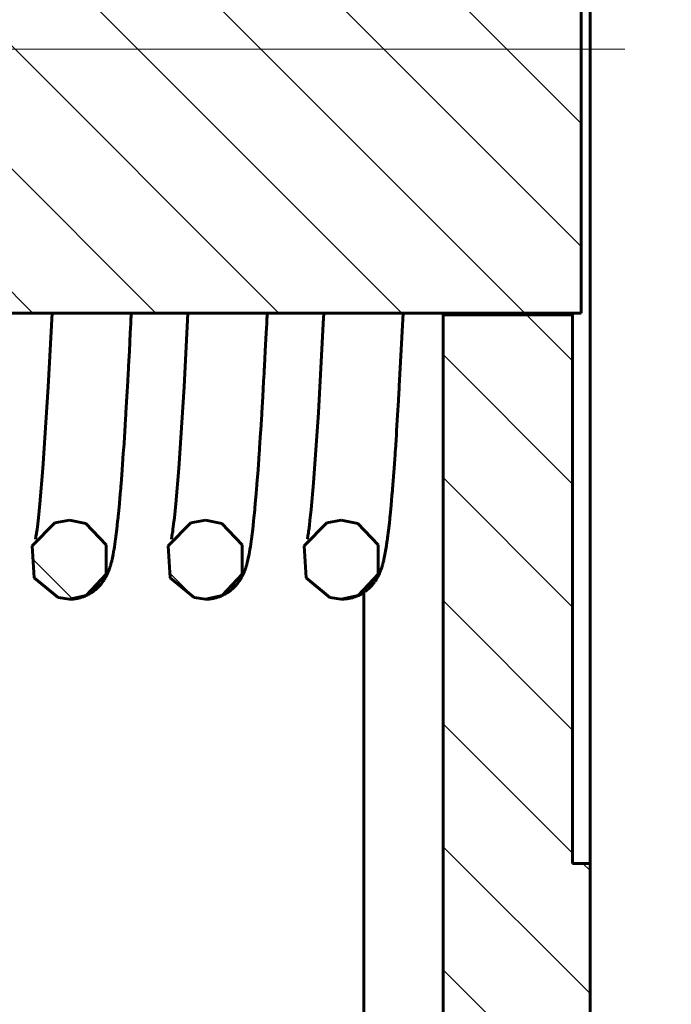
# Model space of a CAD drawing. Header units: millimetres. Extents: x 0 to 339, y 0 to 547.
# Tile 6 of 12: x 171 to 208, y 171 to 227. Entities that reach past the tile are written whole.
import ezdxf

# ---------------------------------------------------------------- set-up
doc = ezdxf.new("R2010")
doc.units = ezdxf.units.MM
for name, pattern in [('K5LT_AXLED', [12, 7.5, -1.5, 1.5, -1.5]), ('K5LT_BASIC', [0]), ('K5LT_THIN', [0])]:
    doc.linetypes.add(name, pattern=pattern)
doc.layers.add('Системный слой', color=7, linetype='Continuous')
doc.layers.add('Системный слой (1)', color=7, linetype='Continuous', true_color=0x6c6c6c)
doc.styles.add('KDIMTEXTSTYLE', font='GOST_AU.SHX', dxfattribs={"width": 0.96, "oblique": 15, "height": 5})
doc.dimstyles.new('KDIMSTYLE (1.00)', dxfattribs={"dimtxt": 5, "dimasz": 1, "dimexe": 2, "dimexo": 0, "dimgap": 1, "dimtad": 1, "dimtxsty": 'KDIMTEXTSTYLE', "dimsah": 1, "dimcen": 0, "dimdle": 1, "dimadec": 0, "dimazin": 0, "dimtfac": 0.667, "dimtmove": 0, "dimatfit": 3, "dimfxl": 1, "dimtvp": 1, "dimtolj": 1, "dimtzin": 0, "dimarcsym": 0})

# ---------------------------------------------------------------- blocks, each defined once
blk = doc.blocks.new('U0')
at = {"layer": 'Системный слой (1)', "color": 143, "linetype": 'K5LT_BASIC', "lineweight": 60, "true_color": 0x33acca}
for p, q in [((172.751, 198.311), (171.453, 196.99)), ((173.587, 198.47), (172.751, 198.311)), ((174.533, 198.264), (173.587, 198.47)), ((175.7, 197.043), (174.533, 198.264)), ((171.453, 196.99), (171.568, 195.143)), ((175.705, 195.36), (175.7, 197.043)), ((174.557, 194.137), (175.705, 195.36)), ((171.568, 195.143), (172.934, 194.015)), ((173.587, 193.92), (174.557, 194.137)), ((172.934, 194.015), (173.587, 193.92)), ((173.587, 193.92), (173.587, 193.92))]:
    blk.add_line(p, q, dxfattribs=at)
blk = doc.blocks.new('U3')
at = {"layer": 'Системный слой (1)', "color": 143, "linetype": 'K5LT_BASIC', "lineweight": 60, "true_color": 0x33acca}
for p, q in [((180.566, 198.311), (179.268, 196.99)), ((181.402, 198.47), (180.566, 198.311)), ((182.348, 198.264), (181.402, 198.47)), ((183.515, 197.043), (182.348, 198.264)), ((179.268, 196.99), (179.383, 195.143)), ((183.52, 195.36), (183.515, 197.043)), ((182.372, 194.137), (183.52, 195.36)), ((179.383, 195.143), (180.749, 194.015)), ((181.402, 193.92), (182.372, 194.137)), ((180.749, 194.015), (181.402, 193.92)), ((181.402, 193.92), (181.402, 193.92))]:
    blk.add_line(p, q, dxfattribs=at)
blk = doc.blocks.new('U6')
at = {"layer": 'Системный слой (1)', "color": 143, "linetype": 'K5LT_BASIC', "lineweight": 60, "true_color": 0x33acca}
for p, q in [((188.381, 198.311), (187.083, 196.99)), ((189.217, 198.47), (188.381, 198.311)), ((190.163, 198.264), (189.217, 198.47)), ((191.33, 197.043), (190.163, 198.264)), ((187.083, 196.99), (187.198, 195.143)), ((191.335, 195.36), (191.33, 197.043)), ((190.187, 194.137), (191.335, 195.36)), ((187.198, 195.143), (188.564, 194.015)), ((189.217, 193.92), (190.187, 194.137)), ((188.564, 194.015), (189.217, 193.92))]:
    blk.add_line(p, q, dxfattribs=at)
blk = doc.blocks.new('U10')
at = {"layer": 'Системный слой (1)', "color": 143, "linetype": 'K5LT_BASIC', "lineweight": 60, "true_color": 0x33acca}
blk.add_line((195.068, 162.528), (195.068, 210.362), dxfattribs=at)
blk = doc.blocks.new('U12')
at = {"layer": 'Системный слой (1)', "color": 143, "linetype": 'K5LT_BASIC', "lineweight": 60, "true_color": 0x33acca}
blk.add_line((190.518, 162.528), (190.518, 194.317), dxfattribs=at)
blk = doc.blocks.new('U13')
at = {"layer": 'Системный слой (1)', "color": 143, "linetype": 'K5LT_BASIC', "lineweight": 60, "true_color": 0x33acca}
for p, q in [((202.518, 240.695), (202.518, 240.795)), ((202.518, 210.262), (202.518, 210.362))]:
    blk.add_line(p, q, dxfattribs=at)
blk = doc.blocks.new('U14')
at = {"layer": 'Системный слой (1)', "color": 143, "linetype": 'K5LT_BASIC', "lineweight": 60, "true_color": 0x33acca}
for p, q in [((195.078, 240.695), (195.078, 240.795)), ((195.078, 210.262), (195.078, 210.362))]:
    blk.add_line(p, q, dxfattribs=at)
blk = doc.blocks.new('U15')
at = {"layer": 'Системный слой (1)', "color": 143, "linetype": 'K5LT_BASIC', "lineweight": 60, "true_color": 0x33acca}
for p, q in [((177.126, 210.029), (177.112, 209.76)), ((177.133, 210.165), (177.126, 210.029)), ((177.136, 210.233), (177.133, 210.165)), ((177.138, 210.267), (177.136, 210.233)), ((177.139, 210.284), (177.138, 210.267)), ((177.14, 210.308), (177.139, 210.302)), ((177.139, 210.302), (177.139, 210.292)), ((177.139, 210.292), (177.139, 210.284)), ((177.141, 210.324), (177.14, 210.321)), ((177.14, 210.321), (177.14, 210.318)), ((177.14, 210.318), (177.14, 210.316)), ((177.14, 210.316), (177.14, 210.313)), ((177.14, 210.313), (177.14, 210.308)), ((177.142, 210.362), (177.141, 210.34)), ((177.141, 210.34), (177.141, 210.329)), ((177.141, 210.329), (177.141, 210.324)), ((177.112, 209.76), (177.086, 209.227)), ((177.086, 209.227), (177.032, 208.182)), ((177.032, 208.182), (176.985, 207.309)), ((176.976, 207.137), (176.964, 206.908)), ((176.982, 207.251), (176.976, 207.137)), ((176.985, 207.309), (176.982, 207.251)), ((176.964, 206.908), (176.939, 206.457)), ((176.939, 206.457), (176.889, 205.577)), ((176.889, 205.577), (176.833, 204.631)), ((176.813, 204.3), (176.79, 203.928)), ((176.825, 204.489), (176.813, 204.3)), ((176.831, 204.584), (176.825, 204.489)), ((176.833, 204.631), (176.831, 204.584)), ((176.79, 203.928), (176.745, 203.206)), ((176.745, 203.206), (176.705, 202.598)), ((176.705, 202.598), (176.702, 202.556)), ((176.685, 202.306), (176.662, 201.978)), ((176.696, 202.472), (176.685, 202.306)), ((176.702, 202.556), (176.696, 202.472)), ((176.662, 201.978), (176.616, 201.346)), ((176.616, 201.346), (176.555, 200.54)), ((176.546, 200.426), (176.533, 200.276)), ((176.552, 200.502), (176.546, 200.426)), ((176.555, 200.54), (176.552, 200.502)), ((176.509, 199.981), (176.46, 199.419)), ((176.533, 200.276), (176.509, 199.981)), ((176.46, 199.419), (176.404, 198.828)), ((176.395, 198.736), (176.383, 198.616)), ((176.401, 198.797), (176.395, 198.736)), ((176.404, 198.828), (176.401, 198.797)), ((176.359, 198.383), (176.31, 197.942)), ((176.383, 198.616), (176.359, 198.383)), ((176.255, 197.497), (176.25, 197.458)), ((176.257, 197.517), (176.255, 197.497)), ((176.31, 197.942), (176.257, 197.517)), ((176.175, 196.938), (176.153, 196.801)), ((176.218, 197.228), (176.175, 196.938)), ((176.239, 197.38), (176.218, 197.228)), ((176.25, 197.458), (176.239, 197.38)), ((176.099, 196.497), (176.037, 196.2)), ((176.128, 196.652), (176.099, 196.497)), ((176.142, 196.731), (176.128, 196.652)), ((176.148, 196.771), (176.142, 196.731)), ((176.152, 196.791), (176.148, 196.771)), ((176.153, 196.801), (176.152, 196.791)), ((175.933, 195.807), (175.927, 195.787)), ((175.936, 195.816), (175.933, 195.807)), ((175.938, 195.821), (175.936, 195.816)), ((175.947, 195.853), (175.938, 195.821)), ((175.962, 195.903), (175.947, 195.853)), ((175.976, 195.952), (175.962, 195.903)), ((175.985, 195.986), (175.976, 195.952)), ((175.989, 196.003), (175.985, 195.986)), ((175.991, 196.011), (175.989, 196.003)), ((175.992, 196.016), (175.991, 196.011)), ((176.017, 196.113), (175.992, 196.016)), ((176.029, 196.163), (176.017, 196.113)), ((176.034, 196.188), (176.029, 196.163)), ((176.037, 196.2), (176.034, 196.188)), ((175.697, 195.225), (175.695, 195.22)), ((175.703, 195.236), (175.697, 195.225)), ((175.706, 195.241), (175.703, 195.236)), ((175.707, 195.244), (175.706, 195.241)), ((175.708, 195.246), (175.707, 195.244)), ((175.712, 195.253), (175.708, 195.246)), ((175.717, 195.263), (175.712, 195.253)), ((175.72, 195.269), (175.717, 195.263)), ((175.722, 195.273), (175.72, 195.269)), ((175.724, 195.276), (175.722, 195.273)), ((175.725, 195.278), (175.724, 195.276)), ((175.726, 195.281), (175.725, 195.28)), ((175.725, 195.28), (175.725, 195.278)), ((175.727, 195.284), (175.726, 195.281)), ((175.73, 195.289), (175.727, 195.284)), ((175.735, 195.299), (175.73, 195.289)), ((175.738, 195.305), (175.735, 195.299)), ((175.74, 195.309), (175.738, 195.305)), ((175.745, 195.319), (175.74, 195.309)), ((175.78, 195.394), (175.745, 195.319)), ((175.8, 195.439), (175.78, 195.394)), ((175.812, 195.468), (175.8, 195.439)), ((175.82, 195.487), (175.812, 195.468)), ((175.825, 195.501), (175.82, 195.487)), ((175.829, 195.511), (175.825, 195.501)), ((175.833, 195.52), (175.829, 195.511)), ((175.836, 195.529), (175.833, 195.52)), ((175.838, 195.533), (175.836, 195.529)), ((175.839, 195.535), (175.838, 195.533)), ((175.84, 195.539), (175.839, 195.535)), ((175.841, 195.541), (175.84, 195.539)), ((175.842, 195.543), (175.841, 195.541)), ((175.843, 195.545), (175.842, 195.544)), ((175.842, 195.544), (175.842, 195.543)), ((175.844, 195.547), (175.843, 195.546)), ((175.843, 195.546), (175.843, 195.545)), ((175.846, 195.553), (175.844, 195.549)), ((175.844, 195.549), (175.844, 195.547)), ((175.847, 195.557), (175.846, 195.553)), ((175.856, 195.579), (175.847, 195.557)), ((175.888, 195.667), (175.856, 195.579)), ((175.915, 195.748), (175.888, 195.667)), ((175.927, 195.787), (175.915, 195.748)), ((175.312, 194.679), (175.227, 194.592)), ((175.351, 194.722), (175.312, 194.679)), ((175.369, 194.743), (175.351, 194.722)), ((175.378, 194.753), (175.369, 194.743)), ((175.383, 194.759), (175.378, 194.753)), ((175.409, 194.79), (175.383, 194.759)), ((175.491, 194.895), (175.409, 194.79)), ((175.542, 194.968), (175.491, 194.895)), ((175.566, 195.003), (175.542, 194.968)), ((175.577, 195.02), (175.566, 195.003)), ((175.583, 195.029), (175.577, 195.02)), ((175.585, 195.033), (175.583, 195.029)), ((175.593, 195.045), (175.585, 195.033)), ((175.621, 195.09), (175.593, 195.045)), ((175.639, 195.121), (175.621, 195.09)), ((175.652, 195.143), (175.639, 195.121)), ((175.663, 195.162), (175.652, 195.143)), ((175.668, 195.171), (175.663, 195.162)), ((175.671, 195.176), (175.668, 195.171)), ((175.672, 195.178), (175.671, 195.176)), ((175.678, 195.189), (175.672, 195.178)), ((175.683, 195.199), (175.678, 195.189)), ((175.687, 195.206), (175.683, 195.199)), ((175.689, 195.21), (175.687, 195.206)), ((175.691, 195.213), (175.689, 195.21)), ((175.692, 195.215), (175.691, 195.213)), ((175.693, 195.217), (175.692, 195.215)), ((175.695, 195.22), (175.693, 195.217)), ((174.489, 194.102), (174.396, 194.065)), ((174.581, 194.143), (174.489, 194.102)), ((174.626, 194.164), (174.581, 194.143)), ((174.648, 194.175), (174.626, 194.164)), ((174.659, 194.181), (174.648, 194.175)), ((174.664, 194.184), (174.659, 194.181)), ((174.747, 194.229), (174.664, 194.184)), ((174.836, 194.283), (174.747, 194.229)), ((174.88, 194.311), (174.836, 194.283)), ((174.901, 194.325), (174.88, 194.311)), ((174.912, 194.332), (174.901, 194.325)), ((174.917, 194.336), (174.912, 194.332)), ((174.992, 194.39), (174.917, 194.336)), ((175.08, 194.459), (174.992, 194.39)), ((175.121, 194.495), (175.08, 194.459)), ((175.142, 194.512), (175.121, 194.495)), ((175.152, 194.521), (175.142, 194.512)), ((175.157, 194.526), (175.152, 194.521)), ((175.227, 194.592), (175.157, 194.526)), ((173.657, 193.921), (173.587, 193.92)), ((173.749, 193.926), (173.657, 193.921)), ((173.794, 193.929), (173.749, 193.926)), ((173.817, 193.931), (173.794, 193.929)), ((173.828, 193.933), (173.817, 193.931)), ((173.834, 193.933), (173.828, 193.933)), ((173.934, 193.946), (173.834, 193.933)), ((174.03, 193.963), (173.934, 193.946)), ((174.078, 193.972), (174.03, 193.963)), ((174.102, 193.978), (174.078, 193.972)), ((174.114, 193.98), (174.102, 193.978)), ((174.12, 193.982), (174.114, 193.98)), ((174.213, 194.006), (174.12, 193.982)), ((174.308, 194.034), (174.213, 194.006)), ((174.355, 194.05), (174.308, 194.034)), ((174.378, 194.059), (174.355, 194.05)), ((174.39, 194.063), (174.378, 194.059)), ((174.396, 194.065), (174.39, 194.063))]:
    blk.add_line(p, q, dxfattribs=at)
blk = doc.blocks.new('U16')
at = {"layer": 'Системный слой (1)', "color": 143, "linetype": 'K5LT_BASIC', "lineweight": 60, "true_color": 0x33acca}
for p, q in [((184.941, 210.029), (184.927, 209.76)), ((184.948, 210.165), (184.941, 210.029)), ((184.951, 210.233), (184.948, 210.165)), ((184.953, 210.267), (184.951, 210.233)), ((184.954, 210.284), (184.953, 210.267)), ((184.955, 210.308), (184.954, 210.302)), ((184.954, 210.302), (184.954, 210.292)), ((184.954, 210.292), (184.954, 210.284)), ((184.956, 210.324), (184.955, 210.321)), ((184.955, 210.321), (184.955, 210.318)), ((184.955, 210.318), (184.955, 210.316)), ((184.955, 210.316), (184.955, 210.313)), ((184.955, 210.313), (184.955, 210.308)), ((184.957, 210.362), (184.956, 210.34)), ((184.956, 210.34), (184.956, 210.329)), ((184.956, 210.329), (184.956, 210.324)), ((184.927, 209.76), (184.901, 209.227)), ((184.901, 209.227), (184.847, 208.182)), ((184.847, 208.182), (184.8, 207.309)), ((184.791, 207.137), (184.779, 206.908)), ((184.797, 207.251), (184.791, 207.137)), ((184.8, 207.309), (184.797, 207.251)), ((184.779, 206.908), (184.754, 206.457)), ((184.754, 206.457), (184.704, 205.577)), ((184.704, 205.577), (184.648, 204.631)), ((184.628, 204.3), (184.605, 203.928)), ((184.64, 204.489), (184.628, 204.3)), ((184.646, 204.584), (184.64, 204.489)), ((184.648, 204.631), (184.646, 204.584)), ((184.605, 203.928), (184.56, 203.206)), ((184.56, 203.206), (184.52, 202.598)), ((184.52, 202.598), (184.517, 202.556)), ((184.5, 202.306), (184.477, 201.978)), ((184.511, 202.472), (184.5, 202.306)), ((184.517, 202.556), (184.511, 202.472)), ((184.477, 201.978), (184.431, 201.346)), ((184.431, 201.346), (184.37, 200.54)), ((184.361, 200.426), (184.348, 200.276)), ((184.367, 200.502), (184.361, 200.426)), ((184.37, 200.54), (184.367, 200.502)), ((184.324, 199.981), (184.275, 199.419)), ((184.348, 200.276), (184.324, 199.981)), ((184.275, 199.419), (184.219, 198.828)), ((184.21, 198.736), (184.198, 198.616)), ((184.216, 198.797), (184.21, 198.736)), ((184.219, 198.828), (184.216, 198.797)), ((184.174, 198.383), (184.125, 197.942)), ((184.198, 198.616), (184.174, 198.383)), ((184.07, 197.497), (184.065, 197.458)), ((184.072, 197.517), (184.07, 197.497)), ((184.125, 197.942), (184.072, 197.517)), ((183.99, 196.938), (183.968, 196.801)), ((184.033, 197.228), (183.99, 196.938)), ((184.054, 197.38), (184.033, 197.228)), ((184.065, 197.458), (184.054, 197.38)), ((183.914, 196.497), (183.852, 196.2)), ((183.943, 196.652), (183.914, 196.497)), ((183.957, 196.731), (183.943, 196.652)), ((183.963, 196.771), (183.957, 196.731)), ((183.967, 196.791), (183.963, 196.771)), ((183.968, 196.801), (183.967, 196.791)), ((183.748, 195.807), (183.742, 195.787)), ((183.751, 195.816), (183.748, 195.807)), ((183.753, 195.821), (183.751, 195.816)), ((183.762, 195.853), (183.753, 195.821)), ((183.777, 195.903), (183.762, 195.853)), ((183.791, 195.952), (183.777, 195.903)), ((183.8, 195.986), (183.791, 195.952)), ((183.804, 196.003), (183.8, 195.986)), ((183.806, 196.011), (183.804, 196.003)), ((183.807, 196.016), (183.806, 196.011)), ((183.832, 196.113), (183.807, 196.016)), ((183.844, 196.163), (183.832, 196.113)), ((183.849, 196.188), (183.844, 196.163)), ((183.852, 196.2), (183.849, 196.188)), ((183.512, 195.225), (183.51, 195.22)), ((183.518, 195.236), (183.512, 195.225)), ((183.521, 195.241), (183.518, 195.236)), ((183.522, 195.244), (183.521, 195.241)), ((183.523, 195.246), (183.522, 195.244)), ((183.527, 195.253), (183.523, 195.246)), ((183.532, 195.263), (183.527, 195.253)), ((183.535, 195.269), (183.532, 195.263)), ((183.537, 195.273), (183.535, 195.269)), ((183.539, 195.276), (183.537, 195.273)), ((183.54, 195.278), (183.539, 195.276)), ((183.541, 195.281), (183.54, 195.28)), ((183.54, 195.28), (183.54, 195.278)), ((183.542, 195.284), (183.541, 195.281)), ((183.545, 195.289), (183.542, 195.284)), ((183.55, 195.299), (183.545, 195.289)), ((183.553, 195.305), (183.55, 195.299)), ((183.555, 195.309), (183.553, 195.305)), ((183.56, 195.319), (183.555, 195.309)), ((183.595, 195.394), (183.56, 195.319)), ((183.615, 195.439), (183.595, 195.394)), ((183.627, 195.468), (183.615, 195.439)), ((183.635, 195.487), (183.627, 195.468)), ((183.64, 195.501), (183.635, 195.487)), ((183.644, 195.511), (183.64, 195.501)), ((183.648, 195.52), (183.644, 195.511)), ((183.651, 195.529), (183.648, 195.52)), ((183.653, 195.533), (183.651, 195.529)), ((183.654, 195.535), (183.653, 195.533)), ((183.655, 195.539), (183.654, 195.535)), ((183.656, 195.541), (183.655, 195.539)), ((183.657, 195.543), (183.656, 195.541)), ((183.658, 195.545), (183.657, 195.544)), ((183.657, 195.544), (183.657, 195.543)), ((183.659, 195.547), (183.658, 195.546)), ((183.658, 195.546), (183.658, 195.545)), ((183.661, 195.553), (183.659, 195.549)), ((183.659, 195.549), (183.659, 195.547)), ((183.662, 195.557), (183.661, 195.553)), ((183.671, 195.579), (183.662, 195.557)), ((183.703, 195.667), (183.671, 195.579)), ((183.73, 195.748), (183.703, 195.667)), ((183.742, 195.787), (183.73, 195.748)), ((183.127, 194.679), (183.042, 194.592)), ((183.166, 194.722), (183.127, 194.679)), ((183.184, 194.743), (183.166, 194.722)), ((183.193, 194.753), (183.184, 194.743)), ((183.198, 194.759), (183.193, 194.753)), ((183.224, 194.79), (183.198, 194.759)), ((183.306, 194.895), (183.224, 194.79)), ((183.357, 194.968), (183.306, 194.895)), ((183.381, 195.003), (183.357, 194.968)), ((183.392, 195.02), (183.381, 195.003)), ((183.398, 195.029), (183.392, 195.02)), ((183.4, 195.033), (183.398, 195.029)), ((183.408, 195.045), (183.4, 195.033)), ((183.436, 195.09), (183.408, 195.045)), ((183.454, 195.121), (183.436, 195.09)), ((183.467, 195.143), (183.454, 195.121)), ((183.478, 195.162), (183.467, 195.143)), ((183.483, 195.171), (183.478, 195.162)), ((183.486, 195.176), (183.483, 195.171)), ((183.487, 195.178), (183.486, 195.176)), ((183.493, 195.189), (183.487, 195.178)), ((183.498, 195.199), (183.493, 195.189)), ((183.502, 195.206), (183.498, 195.199)), ((183.504, 195.21), (183.502, 195.206)), ((183.506, 195.213), (183.504, 195.21)), ((183.507, 195.215), (183.506, 195.213)), ((183.508, 195.217), (183.507, 195.215)), ((183.51, 195.22), (183.508, 195.217)), ((182.304, 194.102), (182.211, 194.065)), ((182.396, 194.143), (182.304, 194.102)), ((182.441, 194.164), (182.396, 194.143)), ((182.463, 194.175), (182.441, 194.164)), ((182.474, 194.181), (182.463, 194.175)), ((182.479, 194.184), (182.474, 194.181)), ((182.562, 194.229), (182.479, 194.184)), ((182.651, 194.283), (182.562, 194.229)), ((182.695, 194.311), (182.651, 194.283)), ((182.716, 194.325), (182.695, 194.311)), ((182.727, 194.332), (182.716, 194.325)), ((182.732, 194.336), (182.727, 194.332)), ((182.807, 194.39), (182.732, 194.336)), ((182.895, 194.459), (182.807, 194.39)), ((182.936, 194.495), (182.895, 194.459)), ((182.957, 194.512), (182.936, 194.495)), ((182.967, 194.521), (182.957, 194.512)), ((182.972, 194.526), (182.967, 194.521)), ((183.042, 194.592), (182.972, 194.526)), ((181.472, 193.921), (181.402, 193.92)), ((181.564, 193.926), (181.472, 193.921)), ((181.609, 193.929), (181.564, 193.926)), ((181.632, 193.931), (181.609, 193.929)), ((181.643, 193.933), (181.632, 193.931)), ((181.649, 193.933), (181.643, 193.933)), ((181.749, 193.946), (181.649, 193.933)), ((181.845, 193.963), (181.749, 193.946)), ((181.893, 193.972), (181.845, 193.963)), ((181.917, 193.978), (181.893, 193.972)), ((181.929, 193.98), (181.917, 193.978)), ((181.935, 193.982), (181.929, 193.98)), ((182.028, 194.006), (181.935, 193.982)), ((182.123, 194.034), (182.028, 194.006)), ((182.17, 194.05), (182.123, 194.034)), ((182.193, 194.059), (182.17, 194.05)), ((182.205, 194.063), (182.193, 194.059)), ((182.211, 194.065), (182.205, 194.063))]:
    blk.add_line(p, q, dxfattribs=at)
blk = doc.blocks.new('U18')
at = {"layer": 'Системный слой (1)', "color": 143, "linetype": 'K5LT_BASIC', "lineweight": 60, "true_color": 0x33acca}
for p, q in [((192.772, 210.362), (192.552, 206.157)), ((192.543, 205.992), (192.53, 205.773)), ((192.549, 206.102), (192.543, 205.992)), ((192.552, 206.157), (192.549, 206.102)), ((192.53, 205.773), (192.505, 205.342)), ((192.505, 205.342), (192.456, 204.504)), ((192.456, 204.504), (192.401, 203.611)), ((192.384, 203.356), (192.366, 203.07)), ((192.394, 203.501), (192.384, 203.356)), ((192.398, 203.574), (192.394, 203.501)), ((192.401, 203.611), (192.398, 203.574)), ((192.366, 203.07), (192.329, 202.511)), ((192.31, 202.231), (192.291, 201.967)), ((192.319, 202.364), (192.31, 202.231)), ((192.323, 202.432), (192.319, 202.364)), ((192.326, 202.465), (192.323, 202.432)), ((192.329, 202.511), (192.326, 202.465)), ((192.254, 201.455), (192.181, 200.491)), ((192.291, 201.967), (192.254, 201.455)), ((192.167, 200.316), (192.155, 200.168)), ((192.173, 200.392), (192.167, 200.316)), ((192.176, 200.429), (192.173, 200.392)), ((192.181, 200.491), (192.176, 200.429)), ((192.13, 199.877), (192.081, 199.322)), ((192.155, 200.168), (192.13, 199.877)), ((192.081, 199.322), (192.025, 198.738)), ((192.016, 198.648), (192.004, 198.53)), ((192.022, 198.708), (192.016, 198.648)), ((192.025, 198.738), (192.022, 198.708)), ((191.98, 198.3), (191.931, 197.867)), ((192.004, 198.53), (191.98, 198.3)), ((191.931, 197.867), (191.879, 197.45)), ((191.84, 197.172), (191.798, 196.893)), ((191.861, 197.318), (191.84, 197.172)), ((191.871, 197.393), (191.861, 197.318)), ((191.876, 197.431), (191.871, 197.393)), ((191.879, 197.45), (191.876, 197.431)), ((191.707, 196.384), (191.687, 196.289)), ((191.798, 196.893), (191.707, 196.384)), ((191.558, 195.789), (191.541, 195.736)), ((191.579, 195.859), (191.558, 195.789)), ((191.592, 195.904), (191.579, 195.859)), ((191.6, 195.933), (191.592, 195.904)), ((191.606, 195.953), (191.6, 195.933)), ((191.609, 195.966), (191.606, 195.953)), ((191.615, 195.988), (191.609, 195.966)), ((191.619, 196.001), (191.615, 195.988)), ((191.623, 196.017), (191.619, 196.001)), ((191.625, 196.025), (191.623, 196.017)), ((191.626, 196.029), (191.625, 196.025)), ((191.628, 196.037), (191.626, 196.029)), ((191.634, 196.062), (191.628, 196.037)), ((191.647, 196.113), (191.634, 196.062)), ((191.655, 196.147), (191.647, 196.113)), ((191.664, 196.185), (191.655, 196.147)), ((191.668, 196.204), (191.664, 196.185)), ((191.67, 196.214), (191.668, 196.204)), ((191.672, 196.219), (191.67, 196.214)), ((191.687, 196.289), (191.672, 196.219)), ((191.327, 195.224), (191.326, 195.222)), ((191.328, 195.227), (191.327, 195.225)), ((191.327, 195.225), (191.327, 195.224)), ((191.329, 195.229), (191.328, 195.227)), ((191.331, 195.232), (191.329, 195.229)), ((191.335, 195.24), (191.331, 195.232)), ((191.338, 195.245), (191.335, 195.24)), ((191.339, 195.248), (191.338, 195.245)), ((191.375, 195.319), (191.339, 195.248)), ((191.397, 195.366), (191.375, 195.319)), ((191.41, 195.396), (191.397, 195.366)), ((191.419, 195.416), (191.41, 195.396)), ((191.425, 195.429), (191.419, 195.416)), ((191.428, 195.435), (191.425, 195.429)), ((191.429, 195.438), (191.428, 195.435)), ((191.432, 195.444), (191.429, 195.438)), ((191.435, 195.453), (191.432, 195.444)), ((191.439, 195.461), (191.435, 195.453)), ((191.443, 195.47), (191.439, 195.461)), ((191.449, 195.486), (191.443, 195.47)), ((191.461, 195.515), (191.449, 195.486)), ((191.468, 195.533), (191.461, 195.515)), ((191.471, 195.541), (191.468, 195.533)), ((191.473, 195.546), (191.471, 195.541)), ((191.51, 195.644), (191.473, 195.546)), ((191.541, 195.736), (191.51, 195.644)), ((190.929, 194.665), (190.92, 194.656)), ((190.934, 194.67), (190.929, 194.665)), ((190.955, 194.693), (190.934, 194.67)), ((191.043, 194.796), (190.955, 194.693)), ((191.098, 194.865), (191.043, 194.796)), ((191.124, 194.899), (191.098, 194.865)), ((191.136, 194.916), (191.124, 194.899)), ((191.142, 194.924), (191.136, 194.916)), ((191.145, 194.928), (191.142, 194.924)), ((191.195, 195.002), (191.145, 194.928)), ((191.219, 195.039), (191.195, 195.002)), ((191.231, 195.057), (191.219, 195.039)), ((191.236, 195.066), (191.231, 195.057)), ((191.239, 195.071), (191.236, 195.066)), ((191.241, 195.073), (191.239, 195.071)), ((191.248, 195.085), (191.241, 195.073)), ((191.254, 195.096), (191.248, 195.085)), ((191.258, 195.103), (191.254, 195.096)), ((191.261, 195.107), (191.258, 195.103)), ((191.263, 195.111), (191.261, 195.107)), ((191.265, 195.114), (191.263, 195.111)), ((191.267, 195.117), (191.265, 195.114)), ((191.27, 195.122), (191.267, 195.117)), ((191.276, 195.132), (191.27, 195.122)), ((191.279, 195.137), (191.276, 195.132)), ((191.28, 195.14), (191.279, 195.137)), ((191.281, 195.141), (191.28, 195.14)), ((191.282, 195.143), (191.281, 195.141)), ((191.288, 195.153), (191.282, 195.143)), ((191.292, 195.16), (191.288, 195.153)), ((191.294, 195.164), (191.292, 195.16)), ((191.296, 195.167), (191.294, 195.164)), ((191.297, 195.169), (191.296, 195.167)), ((191.298, 195.171), (191.297, 195.169)), ((191.299, 195.172), (191.298, 195.171)), ((191.3, 195.174), (191.299, 195.172)), ((191.302, 195.179), (191.3, 195.174)), ((191.307, 195.187), (191.302, 195.179)), ((191.309, 195.192), (191.307, 195.187)), ((191.311, 195.194), (191.309, 195.192)), ((191.312, 195.196), (191.311, 195.194)), ((191.314, 195.201), (191.312, 195.196)), ((191.319, 195.21), (191.314, 195.201)), ((191.322, 195.216), (191.319, 195.21)), ((191.324, 195.22), (191.322, 195.216)), ((191.326, 195.222), (191.324, 195.22)), ((190.116, 194.1), (190.022, 194.064)), ((190.161, 194.12), (190.116, 194.1)), ((190.184, 194.13), (190.161, 194.12)), ((190.195, 194.135), (190.184, 194.13)), ((190.201, 194.138), (190.195, 194.135)), ((190.247, 194.16), (190.201, 194.138)), ((190.358, 194.218), (190.247, 194.16)), ((190.411, 194.249), (190.358, 194.218)), ((190.437, 194.265), (190.411, 194.249)), ((190.45, 194.273), (190.437, 194.265)), ((190.457, 194.277), (190.45, 194.273)), ((190.46, 194.279), (190.457, 194.277)), ((190.463, 194.281), (190.46, 194.279)), ((190.468, 194.284), (190.463, 194.281)), ((190.472, 194.286), (190.468, 194.284)), ((190.475, 194.288), (190.472, 194.286)), ((190.477, 194.29), (190.475, 194.288)), ((190.481, 194.292), (190.477, 194.29)), ((190.487, 194.296), (190.481, 194.292)), ((190.498, 194.303), (190.487, 194.296)), ((190.509, 194.31), (190.498, 194.303)), ((190.515, 194.314), (190.509, 194.31)), ((190.517, 194.316), (190.515, 194.314)), ((190.521, 194.318), (190.517, 194.316)), ((190.534, 194.328), (190.521, 194.318)), ((190.543, 194.335), (190.534, 194.328)), ((190.55, 194.339), (190.543, 194.335)), ((190.557, 194.345), (190.55, 194.339)), ((190.563, 194.349), (190.557, 194.345)), ((190.573, 194.356), (190.563, 194.349)), ((190.593, 194.37), (190.573, 194.356)), ((190.633, 194.399), (190.593, 194.37)), ((190.671, 194.428), (190.633, 194.399)), ((190.69, 194.443), (190.671, 194.428)), ((190.699, 194.451), (190.69, 194.443)), ((190.704, 194.454), (190.699, 194.451)), ((190.776, 194.516), (190.704, 194.454)), ((190.861, 194.596), (190.776, 194.516)), ((190.901, 194.636), (190.861, 194.596)), ((190.92, 194.656), (190.901, 194.636)), ((189.221, 193.92), (189.217, 193.92)), ((189.296, 193.921), (189.221, 193.92)), ((189.333, 193.923), (189.296, 193.921)), ((189.352, 193.924), (189.333, 193.923)), ((189.362, 193.924), (189.352, 193.924)), ((189.366, 193.925), (189.362, 193.924)), ((189.464, 193.933), (189.366, 193.925)), ((189.561, 193.945), (189.464, 193.933)), ((189.609, 193.953), (189.561, 193.945)), ((189.633, 193.957), (189.609, 193.953)), ((189.645, 193.96), (189.633, 193.957)), ((189.651, 193.961), (189.645, 193.96)), ((189.747, 193.981), (189.651, 193.961)), ((189.842, 194.005), (189.747, 193.981)), ((189.889, 194.019), (189.842, 194.005)), ((189.913, 194.026), (189.889, 194.019)), ((189.925, 194.03), (189.913, 194.026)), ((189.93, 194.032), (189.925, 194.03)), ((190.022, 194.064), (189.93, 194.032))]:
    blk.add_line(p, q, dxfattribs=at)
blk = doc.blocks.new('U20')
at = {"layer": 'Системный слой (1)', "color": 143, "linetype": 'K5LT_BASIC', "lineweight": 60, "true_color": 0x33acca}
for p, q in [((180.178, 206.125), (180.402, 210.362)), ((179.875, 201.431), (180.178, 206.125)), ((179.703, 199.397), (179.875, 201.431)), ((179.619, 198.59), (179.703, 199.397)), ((179.537, 197.929), (179.578, 198.242)), ((179.578, 198.242), (179.619, 198.59)), ((179.467, 197.47), (179.478, 197.535)), ((179.478, 197.535), (179.501, 197.681)), ((179.501, 197.681), (179.504, 197.701)), ((179.504, 197.701), (179.51, 197.742)), ((179.51, 197.742), (179.523, 197.827)), ((179.523, 197.827), (179.537, 197.929)), ((179.447, 197.362), (179.454, 197.397)), ((179.454, 197.397), (179.457, 197.417)), ((179.457, 197.417), (179.459, 197.427)), ((179.459, 197.427), (179.461, 197.44)), ((179.461, 197.44), (179.467, 197.47))]:
    blk.add_line(p, q, dxfattribs=at)
blk = doc.blocks.new('U22')
at = {"layer": 'Системный слой (1)', "color": 143, "linetype": 'K5LT_BASIC', "lineweight": 60, "true_color": 0x33acca}
for p, q in [((172.363, 206.125), (172.587, 210.362)), ((172.06, 201.431), (172.363, 206.125)), ((171.888, 199.397), (172.06, 201.431)), ((171.804, 198.59), (171.888, 199.397)), ((171.722, 197.929), (171.763, 198.242)), ((171.763, 198.242), (171.804, 198.59)), ((171.652, 197.47), (171.663, 197.535)), ((171.663, 197.535), (171.686, 197.681)), ((171.686, 197.681), (171.689, 197.701)), ((171.689, 197.701), (171.695, 197.742)), ((171.695, 197.742), (171.708, 197.827)), ((171.708, 197.827), (171.722, 197.929)), ((171.632, 197.362), (171.639, 197.397)), ((171.639, 197.397), (171.642, 197.417)), ((171.642, 197.417), (171.644, 197.427)), ((171.644, 197.427), (171.646, 197.44)), ((171.646, 197.44), (171.652, 197.47))]:
    blk.add_line(p, q, dxfattribs=at)
blk = doc.blocks.new('U23')
at = {"layer": 'Системный слой (1)', "color": 143, "linetype": 'K5LT_BASIC', "lineweight": 60, "true_color": 0x33acca}
for p, q in [((187.907, 204.658), (188.204, 210.103)), ((188.204, 210.103), (188.213, 210.28)), ((188.213, 210.28), (188.217, 210.362)), ((187.625, 200.598), (187.907, 204.658)), ((187.486, 199.071), (187.625, 200.598)), ((187.418, 198.45), (187.486, 199.071)), ((187.345, 197.881), (187.385, 198.176)), ((187.385, 198.176), (187.418, 198.45)), ((187.279, 197.456), (187.285, 197.49)), ((187.285, 197.49), (187.297, 197.563)), ((187.297, 197.563), (187.323, 197.727)), ((187.323, 197.727), (187.339, 197.832)), ((187.339, 197.832), (187.345, 197.881)), ((187.262, 197.362), (187.267, 197.386)), ((187.267, 197.386), (187.269, 197.399)), ((187.269, 197.399), (187.27, 197.406)), ((187.27, 197.406), (187.271, 197.409)), ((187.271, 197.409), (187.272, 197.417)), ((187.272, 197.417), (187.273, 197.421)), ((187.273, 197.421), (187.276, 197.44)), ((187.276, 197.44), (187.279, 197.456))]:
    blk.add_line(p, q, dxfattribs=at)
blk = doc.blocks.new('KDIMARROW_01')
at = {"layer": 'Системный слой'}
blk.add_hatch(color=0, dxfattribs=at).paths.add_polyline_path([(-5, -0.658), (0, 0), (-5, 0.658), (-4.5, 0)])
at = {"layer": 'Системный слой', "color": 0, "linetype": 'K5LT_THIN', "lineweight": 18}
for p, q in [((-4.5, 0), (-5, 0.658)), ((-5, 0.658), (0, 0)), ((0, 0), (-5, -0.658)), ((-5, -0.658), (-4.5, 0))]:
    blk.add_line(p, q, dxfattribs=at)
at = {"layer": 'Системный слой (1)', "color": 0, "linetype": 'K5LT_THIN', "lineweight": 18}
blk.add_line((135.518, 225.528), (134.518, 225.528), dxfattribs=at)
blk = doc.blocks.new('D2')
at = {"layer": 'Defpoints', "color": 0}
for p in [(135.518, 321.821), (135.518, 168.678), (203.518, 155.896)]:
    blk.add_point(p, dxfattribs=at)
at = {"layer": 'Системный слой (1)', "color": 0, "lineweight": -2}
for p, q in [((135.518, 168.678), (135.518, 323.821)), ((203.518, 155.896), (203.518, 323.821)), ((202.518, 321.821), (136.518, 321.821))]:
    blk.add_line(p, q, dxfattribs=at)
blk.add_blockref('KDIMARROW_01', (203.518, 321.821), dxfattribs=at)
at = {"layer": 'Системный слой (1)', "color": 0, "lineweight": -2, "rotation": 180}
blk.add_blockref('KDIMARROW_01', (135.518, 321.821), dxfattribs=at)
at = {"layer": 'Системный слой (1)', "color": 7, "insert": (169.518, 325.321), "char_height": 5, "attachment_point": 5, "style": 'KDIMTEXTSTYLE'}
blk.add_mtext('\\A1;\\H5.0;\\W0.960;\\Q15;68{\\H3.335000;%%p2}', dxfattribs=at)

msp = doc.modelspace()

# ---------------------------------------------------------------- hatches: boundary and pattern name
at = {"layer": 'Системный слой (1)'}
h = msp.add_hatch(dxfattribs=at)
h.set_pattern_fill('', angle=-45, style=0, pattern_type=0)
h.set_pattern_definition([(-45, (0, 0), (3.535534, 3.535534), [])])
h.paths.add_polyline_path([(203.518, 178.738), (202.518, 178.738), (202.518, 210.262), (195.078, 210.262), (195.078, 160.538), (203.518, 160.538)])
h.paths.add_polyline_path([(195.078, 272.318), (203.518, 272.318), (203.518, 290.518), (195.078, 290.518)])
h.paths.add_polyline_path([(195.078, 252.096), (195.078, 240.795), (202.518, 240.795), (202.518, 252.096)])
h.paths.add_polyline_path([(195.078, 256.03), (194.569, 256.62), (193.892, 257.003), (193.124, 257.137), (191.558, 256.513), (190.851, 254.993), (191.375, 253.406), (192.847, 252.603), (194.467, 253.024), (195.078, 253.693)])
h.paths.add_polyline_path([(189.217, 193.92), (190.775, 194.537), (191.489, 196.053), (190.973, 197.643), (189.504, 198.452), (187.882, 198.038), (186.98, 196.623), (187.29, 194.983), (188.643, 193.993)])
h.paths.add_polyline_path([(185.309, 257.137), (183.751, 256.52), (183.037, 255.003), (183.56, 253.406), (185.032, 252.603), (186.652, 253.024), (187.547, 254.442), (187.23, 256.083), (185.873, 257.066)])
h.paths.add_polyline_path([(181.402, 193.92), (182.96, 194.537), (183.674, 196.053), (183.158, 197.643), (181.689, 198.452), (180.067, 198.038), (179.165, 196.623), (179.475, 194.983), (180.828, 193.993)])
h.paths.add_polyline_path([(177.494, 257.137), (175.936, 256.52), (175.222, 255.003), (175.745, 253.406), (177.217, 252.603), (178.837, 253.024), (179.732, 254.442), (179.415, 256.083), (178.058, 257.066)])
h.paths.add_polyline_path([(173.587, 193.92), (175.145, 194.537), (175.859, 196.053), (175.343, 197.643), (173.874, 198.452), (172.252, 198.038), (171.35, 196.623), (171.66, 194.983), (173.013, 193.993)])
h.paths.add_polyline_path([(169.679, 257.137), (168.121, 256.52), (167.407, 255.003), (167.93, 253.406), (169.402, 252.603), (171.022, 253.024), (171.917, 254.442), (171.6, 256.083), (170.243, 257.066)])
h.paths.add_polyline_path([(165.772, 193.92), (167.33, 194.537), (168.044, 196.053), (167.528, 197.643), (166.059, 198.452), (164.437, 198.038), (163.535, 196.623), (163.845, 194.983), (165.198, 193.993)])
h.paths.add_polyline_path([(161.864, 257.137), (160.306, 256.52), (159.592, 255.003), (160.115, 253.406), (161.587, 252.603), (163.207, 253.024), (164.102, 254.442), (163.785, 256.083), (162.428, 257.066)])
h.paths.add_polyline_path([(157.957, 193.92), (159.296, 194.355), (160.221, 195.958), (159.759, 197.585), (158.245, 198.452), (156.622, 198.038), (156.003, 197.364), (156.003, 210.362), (203.018, 210.362), (203.018, 240.695), (156.003, 240.695), (156.003, 280.128), (146.903, 280.128), (146.903, 255.862), (147.903, 254.862), (147.903, 196.195), (146.903, 195.195), (146.903, 170.928), (156.003, 170.928), (156.003, 195.027), (156.512, 194.437), (157.189, 194.053)])

# ---------------------------------------------------------------- linework, layer by layer
at = {"layer": 'Системный слой (1)', "color": 143, "linetype": 'K5LT_BASIC', "lineweight": 60, "true_color": 0x33acca}
for p, q in [((203.518, 178.738), (203.518, 272.318)), ((203.018, 240.695), (203.018, 210.362)), ((156.003, 210.362), (203.018, 210.362)), ((202.518, 210.262), (195.078, 210.262)), ((195.078, 160.538), (195.078, 210.262)), ((202.518, 210.262), (202.518, 178.738)), ((203.518, 178.738), (202.518, 178.738)), ((203.518, 178.738), (203.518, 160.538))]:
    msp.add_line(p, q, dxfattribs=at)
at = {"layer": 'Системный слой (1)', "color": 30, "linetype": 'K5LT_AXLED', "lineweight": 18, "true_color": 0xff8000}
for p, q in [((133.518, 225.528), (205.518, 225.528)), ((205.518, 225.528), (144.903, 225.528))]:
    msp.add_line(p, q, dxfattribs=at)

# ---------------------------------------------------------------- block references
at = {"layer": 'Системный слой (1)'}
for name in ['U12', 'U10', 'U22', 'U20', 'U23', 'U15', 'U16', 'U18', 'U14', 'U13', 'U0', 'U3', 'U6']:
    msp.add_blockref(name, (0, 0), dxfattribs=at)

# ---------------------------------------------------------------- dimensions: what is measured, and where the dimension line sits
at = {"layer": 'Системный слой (1)', "color": 7}
dim = msp.add_linear_dim(base=(135.518, 321.821), p1=(203.518, 155.896), p2=(135.518, 168.678), dimstyle='KDIMSTYLE (1.00)', override={"dimexo": 0, "dimpost": '\\H5.0;\\W0.960;\\Q15;<>', "dimblk1": 'KDIMARROW_01', "dimblk2": 'KDIMARROW_01', "dimse1": 0, "dimse2": 0, "dimclrt": 7, "dimtol": 1, "dimtp": 2, "dimtm": 2, "dimtdec": 0, "dimtolj": 1}, dxfattribs=at)
dim.commit()
dim.dimension.update_dxf_attribs({"geometry": 'D2', "text_midpoint": (169.518, 321.821), "dimtype": 160})

doc.saveas('drawing.dxf')
